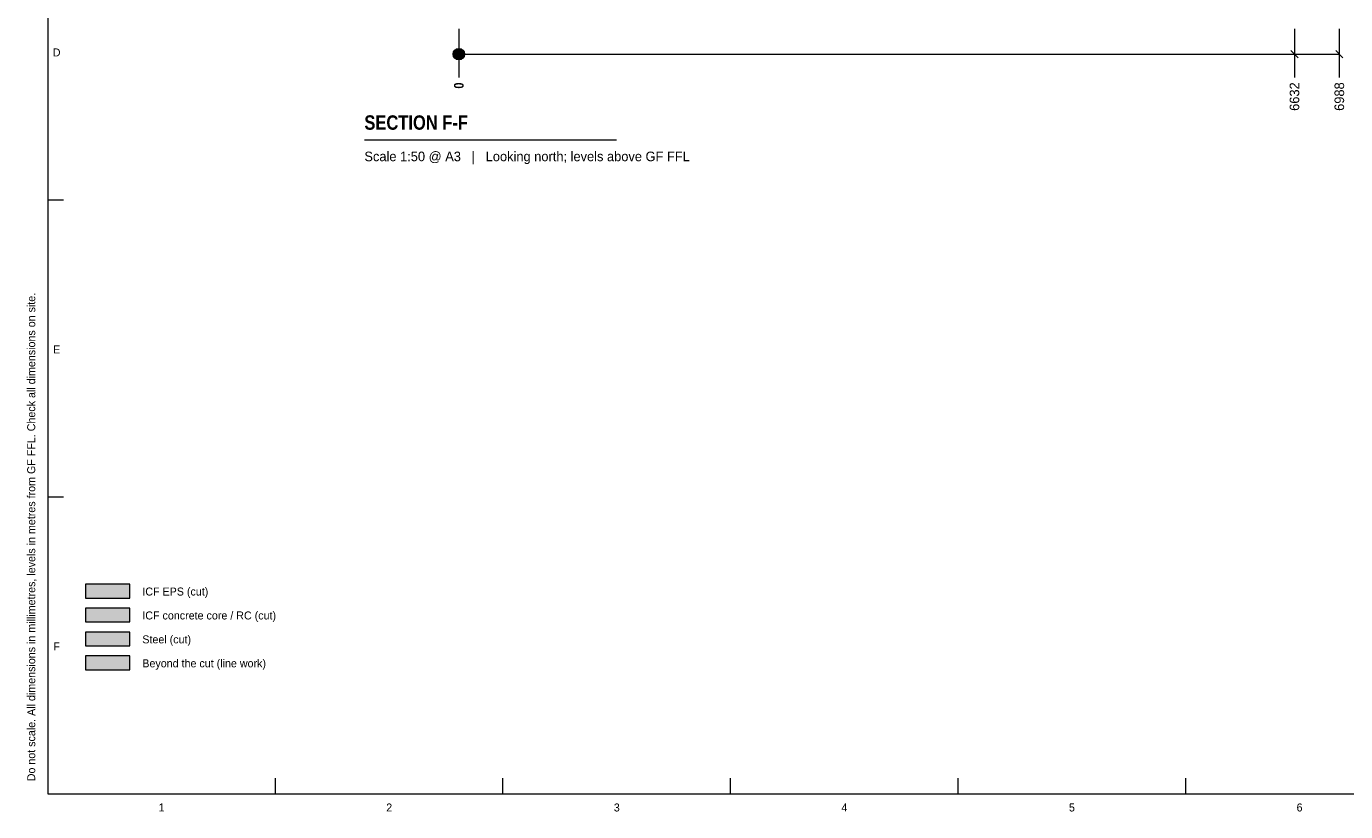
# Model space of a CAD drawing. Header units: millimetres. Extents: x 17 to 413, y 4 to 292.
# Tile 1 of 3: x 17 to 226, y 4 to 129. Entities that reach past the tile are written whole.
import ezdxf
from ezdxf.enums import TextEntityAlignment as Align

# ---------------------------------------------------------------- set-up
doc = ezdxf.new("R2010")
doc.units = ezdxf.units.MM
for name, color, linetype in [('FILL-C_BDBDBF', 7, 'Continuous'), ('FILL-EPS', 7, 'Continuous'), ('FILL-STEEL', 7, 'Continuous'), ('FILL-WHITE', 7, 'Continuous'), ('LINE-INK', 7, 'Continuous'), ('TEXT-INK', 7, 'Continuous'), ('TEXT-STEEL_GREY', 7, 'Continuous')]:
    doc.layers.add(name, color=color, linetype=linetype)
doc.styles.add('OpenSansCondensed-Bold', font='OpenSansCondensed-Bold.ttf')

msp = doc.modelspace()

# ---------------------------------------------------------------- hatches: boundary and pattern name
at = {"layer": 'FILL-C_BDBDBF', "true_color": 0xbdbdbf}
h = msp.add_hatch(color=256, dxfattribs=at)
h.dxf.hatch_style = 1
h.paths.add_polyline_path([(26, 34.3), (33, 34.3), (33, 36.5), (26, 36.5)])
at = {"layer": 'FILL-EPS', "true_color": 0xccffff}
h = msp.add_hatch(color=256, dxfattribs=at)
h.dxf.hatch_style = 1
h.paths.add_polyline_path([(26, 38.1), (33, 38.1), (33, 40.3), (26, 40.3)])
at = {"layer": 'FILL-STEEL', "true_color": 0x0d2973}
h = msp.add_hatch(color=256, dxfattribs=at)
h.dxf.hatch_style = 1
h.paths.add_polyline_path([(26, 30.5), (33, 30.5), (33, 32.7), (26, 32.7)])
at = {"layer": 'FILL-WHITE', "true_color": 0xffffff}
h = msp.add_hatch(color=256, dxfattribs=at)
h.dxf.hatch_style = 1
h.paths.add_polyline_path([(86.14, 124.48), (86.11, 124.72), (86.02, 124.93), (85.88, 125.12), (85.69, 125.26), (85.47, 125.35), (85.24, 125.38), (85.01, 125.35), (84.79, 125.26), (84.61, 125.12), (84.46, 124.93), (84.37, 124.72), (84.34, 124.48), (84.37, 124.25), (84.46, 124.03), (84.61, 123.85), (84.79, 123.7), (85.01, 123.61), (85.24, 123.58), (85.47, 123.61), (85.69, 123.7), (85.88, 123.85), (86.02, 124.03), (86.11, 124.25)])
h = msp.add_hatch(color=256, dxfattribs=at)
h.dxf.hatch_style = 1
h.paths.add_polyline_path([(26, 26.7), (33, 26.7), (33, 28.9), (26, 28.9)])

# ---------------------------------------------------------------- linework, layer by layer
at = {"layer": 'LINE-INK', "lineweight": 5}
for p, q in [((85.24, 128.48), (85.24, 122.98)), ((217.88, 128.48), (217.88, 122.98)), ((225, 128.48), (225, 122.98)), ((85.24, 124.48), (225, 124.48)), ((217.32, 125.05), (218.45, 123.92)), ((224.44, 125.05), (225.57, 123.92)), ((85.24, 122.98), (85.24, 121.66)), ((85.24, 121.66), (85.24, 120.78)), ((217.88, 122.98), (217.88, 121.66)), ((217.88, 121.66), (217.88, 120.78)), ((225, 122.98), (225, 121.66)), ((225, 121.66), (225, 120.78)), ((70.25, 110.88), (110.25, 110.88)), ((20, 101.33), (22.5, 101.33)), ((20, 54.17), (22.5, 54.17)), ((56.12, 7), (56.12, 9.5)), ((92.25, 7), (92.25, 9.5)), ((128.38, 7), (128.38, 9.5)), ((164.5, 7), (164.5, 9.5)), ((200.62, 7), (200.62, 9.5))]:
    msp.add_line(p, q, dxfattribs=at)
for points in [[(20, 7), (413, 7), (413, 290), (20, 290)], [(26, 38.1), (33, 38.1), (33, 40.3), (26, 40.3)], [(26, 34.3), (33, 34.3), (33, 36.5), (26, 36.5)], [(26, 30.5), (33, 30.5), (33, 32.7), (26, 32.7)], [(26, 26.7), (33, 26.7), (33, 28.9), (26, 28.9)]]:
    msp.add_lwpolyline(points, close=True, dxfattribs=at)
msp.add_circle((85.24, 124.48), 0.9, dxfattribs=at)

# ---------------------------------------------------------------- texts
at = {"layer": 'TEXT-INK', "style": 'OpenSansCondensed-Bold'}
msp.add_text('0', height=1.52, rotation=90, dxfattribs=at).set_placement((86, 119.01))
at = {"layer": 'TEXT-INK'}
for s, p in [('6632', (218.64, 115.48)), ('6988', (225.76, 115.48))]:
    msp.add_text(s, height=1.524, rotation=90, dxfattribs=at).set_placement(p)
at = {"layer": 'TEXT-INK', "style": 'OpenSansCondensed-Bold'}
msp.add_text('SECTION F-F', height=2.286, dxfattribs=at).set_placement((70.25, 112.48))
at = {"layer": 'TEXT-INK'}
for s, p in [('ICF EPS (cut)', (35, 38.5)), ('ICF concrete core / RC (cut)', (35, 34.7)), ('Steel (cut)', (35, 30.9)), ('Beyond the cut (line work)', (35, 27.1))]:
    msp.add_text(s, height=1.27, dxfattribs=at).set_placement(p)
at = {"layer": 'TEXT-STEEL_GREY'}
for s, p in [('D', (21.4, 124.12)), ('E', (21.4, 76.95)), ('F', (21.4, 29.78)), ('1', (38.06, 4.2)), ('2', (74.19, 4.2)), ('3', (110.31, 4.2)), ('4', (146.44, 4.2)), ('5', (182.56, 4.2)), ('6', (218.69, 4.2))]:
    msp.add_text(s, height=1.27, dxfattribs=at).set_placement(p, align=Align.CENTER)
msp.add_text('Scale 1:50 @ A3   |   Looking north; levels above GF FFL', height=1.524, dxfattribs=at).set_placement((70.25, 107.48))
msp.add_text('Do not scale. All dimensions in millimetres, levels in metres from GF FFL. Check all dimensions on site.', height=1.27, rotation=90, dxfattribs=at).set_placement((18, 9))

doc.saveas('drawing.dxf')
